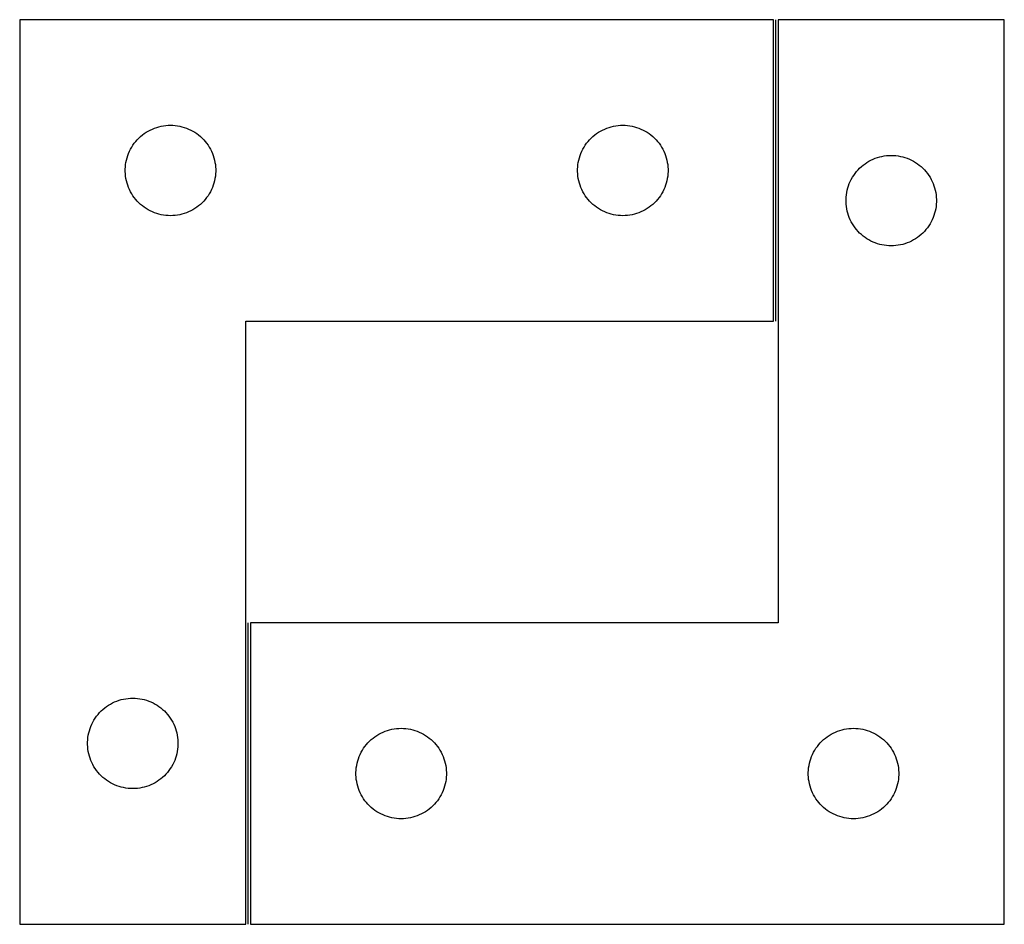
# Model space of a CAD drawing. Header units: millimetres. Extents: x 7 to 1493, y 7 to 2993.
# Tile 7 of 14: x 335 to 661, y 2417 to 2717. Entities that reach past the tile are written whole.
import ezdxf

# ---------------------------------------------------------------- set-up
doc = ezdxf.new("R2010")
doc.units = ezdxf.units.MM
doc.layers.add('COMMON', color=5, linetype='CONTINUOUS', true_color=0x0000ff)
doc.layers.add('CUT', color=7, linetype='CONTINUOUS', true_color=0x000000)

msp = doc.modelspace()

# ---------------------------------------------------------------- linework, layer by layer
at = {"layer": 'COMMON'}
for p, q in [((585.299545, 2617.198273), (585.299545, 2717.198273)), ((410.299545, 2417.198273), (410.299545, 2517.198273))]:
    msp.add_line(p, q, dxfattribs=at)
at = {"layer": 'CUT'}
for p, q in [((334.549543, 2717.198273), (334.549543, 2417.198273)), ((584.549543, 2717.198273), (334.549543, 2717.198273)), ((584.549543, 2617.198273), (584.549543, 2717.198273)), ((661.049545, 2717.198273), (586.049545, 2717.198273)), ((586.049545, 2717.198273), (586.049545, 2517.198273)), ((661.049545, 2417.198273), (661.049545, 2717.198273)), ((377.161322, 2680.252552), (377.843136, 2680.615579)), ((377.843136, 2680.615579), (378.542734, 2680.943027)), ((378.542734, 2680.943027), (379.258262, 2681.234025)), ((379.258262, 2681.234025), (379.98782, 2681.487804)), ((379.98782, 2681.487804), (380.729476, 2681.703689)), ((380.729476, 2681.703689), (381.481262, 2681.881108)), ((381.481262, 2681.881108), (382.241184, 2682.019592)), ((382.241184, 2682.019592), (383.007228, 2682.118771)), ((383.007228, 2682.118771), (383.777362, 2682.178384)), ((383.777362, 2682.178384), (384.549543, 2682.198273)), ((384.549543, 2682.198273), (385.321724, 2682.178384)), ((385.321724, 2682.178384), (386.091858, 2682.118771)), ((386.091858, 2682.118771), (386.857902, 2682.019592)), ((386.857902, 2682.019592), (387.617824, 2681.881108)), ((387.617824, 2681.881108), (388.36961, 2681.703689)), ((388.36961, 2681.703689), (389.111265, 2681.487804)), ((389.111265, 2681.487804), (389.840824, 2681.234025)), ((389.840824, 2681.234025), (390.556351, 2680.943027)), ((390.556351, 2680.943027), (391.25595, 2680.615579)), ((391.25595, 2680.615579), (391.937764, 2680.252552)), ((527.161322, 2680.252552), (527.843136, 2680.615579)), ((527.843136, 2680.615579), (528.542734, 2680.943027)), ((528.542734, 2680.943027), (529.258262, 2681.234025)), ((529.258262, 2681.234025), (529.98782, 2681.487804)), ((529.98782, 2681.487804), (530.729476, 2681.703689)), ((530.729476, 2681.703689), (531.481262, 2681.881108)), ((531.481262, 2681.881108), (532.241184, 2682.019592)), ((532.241184, 2682.019592), (533.007228, 2682.118771)), ((533.007228, 2682.118771), (533.777362, 2682.178384)), ((533.777362, 2682.178384), (534.549543, 2682.198273)), ((534.549543, 2682.198273), (535.321724, 2682.178384)), ((535.321724, 2682.178384), (536.091858, 2682.118771)), ((536.091858, 2682.118771), (536.857902, 2682.019592)), ((536.857902, 2682.019592), (537.617824, 2681.881108)), ((537.617824, 2681.881108), (538.36961, 2681.703689)), ((538.36961, 2681.703689), (539.111265, 2681.487804)), ((539.111265, 2681.487804), (539.840824, 2681.234025)), ((539.840824, 2681.234025), (540.556351, 2680.943027)), ((540.556351, 2680.943027), (541.25595, 2680.615579)), ((541.25595, 2680.615579), (541.937764, 2680.252552)), ((373.031336, 2676.807171), (373.541262, 2677.387373)), ((373.541262, 2677.387373), (374.080381, 2677.940556)), ((374.080381, 2677.940556), (374.647261, 2678.465252)), ((374.647261, 2678.465252), (375.240401, 2678.96007)), ((375.240401, 2678.96007), (375.858226, 2679.423698)), ((375.858226, 2679.423698), (376.4991, 2679.854907)), ((376.4991, 2679.854907), (377.161322, 2680.252552)), ((391.937764, 2680.252552), (392.599986, 2679.854907)), ((392.599986, 2679.854907), (393.240859, 2679.423698)), ((393.240859, 2679.423698), (393.858685, 2678.96007)), ((393.858685, 2678.96007), (394.451825, 2678.465252)), ((394.451825, 2678.465252), (395.018705, 2677.940556)), ((395.018705, 2677.940556), (395.557823, 2677.387373)), ((395.557823, 2677.387373), (396.06775, 2676.807171)), ((523.031336, 2676.807171), (523.541262, 2677.387373)), ((523.541262, 2677.387373), (524.080381, 2677.940556)), ((524.080381, 2677.940556), (524.647261, 2678.465252)), ((524.647261, 2678.465252), (525.240401, 2678.96007)), ((525.240401, 2678.96007), (525.858226, 2679.423698)), ((525.858226, 2679.423698), (526.4991, 2679.854907)), ((526.4991, 2679.854907), (527.161322, 2680.252552)), ((541.937764, 2680.252552), (542.599986, 2679.854907)), ((542.599986, 2679.854907), (543.240859, 2679.423698)), ((543.240859, 2679.423698), (543.858685, 2678.96007)), ((543.858685, 2678.96007), (544.451825, 2678.465252)), ((544.451825, 2678.465252), (545.018705, 2677.940556)), ((545.018705, 2677.940556), (545.557823, 2677.387373)), ((545.557823, 2677.387373), (546.06775, 2676.807171)), ((370.964009, 2673.556989), (371.309361, 2674.247924)), ((371.309361, 2674.247924), (371.689823, 2674.920165)), ((371.689823, 2674.920165), (372.104388, 2675.571929)), ((372.104388, 2675.571929), (372.551954, 2676.201487)), ((372.551954, 2676.201487), (373.031336, 2676.807171)), ((396.06775, 2676.807171), (396.547132, 2676.201487)), ((396.547132, 2676.201487), (396.994698, 2675.571929)), ((396.994698, 2675.571929), (397.409262, 2674.920165)), ((397.409262, 2674.920165), (397.789725, 2674.247924)), ((397.789725, 2674.247924), (398.135077, 2673.556989)), ((520.964009, 2673.556989), (521.309361, 2674.247924)), ((521.309361, 2674.247924), (521.689823, 2674.920165)), ((521.689823, 2674.920165), (522.104388, 2675.571929)), ((522.104388, 2675.571929), (522.551954, 2676.201487)), ((522.551954, 2676.201487), (523.031336, 2676.807171)), ((546.06775, 2676.807171), (546.547132, 2676.201487)), ((546.547132, 2676.201487), (546.994698, 2675.571929)), ((546.994698, 2675.571929), (547.409262, 2674.920165)), ((547.409262, 2674.920165), (547.789725, 2674.247924)), ((547.789725, 2674.247924), (548.135077, 2673.556989)), ((369.950577, 2670.643589), (370.147295, 2671.390558)), ((370.147295, 2671.390558), (370.382204, 2672.126409)), ((370.382204, 2672.126409), (370.654683, 2672.849192)), ((370.654683, 2672.849192), (370.964009, 2673.556989)), ((398.135077, 2673.556989), (398.444402, 2672.849192)), ((398.444402, 2672.849192), (398.716881, 2672.126409)), ((398.716881, 2672.126409), (398.951791, 2671.390558)), ((398.951791, 2671.390558), (399.148508, 2670.643589)), ((519.950577, 2670.643589), (520.147295, 2671.390558)), ((520.147295, 2671.390558), (520.382204, 2672.126409)), ((520.382204, 2672.126409), (520.654683, 2672.849192)), ((520.654683, 2672.849192), (520.964009, 2673.556989)), ((548.135077, 2673.556989), (548.444402, 2672.849192)), ((548.444402, 2672.849192), (548.716881, 2672.126409)), ((548.716881, 2672.126409), (548.951791, 2671.390558)), ((548.951791, 2671.390558), (549.148508, 2670.643589)), ((616.843138, 2670.615579), (617.542736, 2670.943027)), ((617.542736, 2670.943027), (618.258264, 2671.234025)), ((618.258264, 2671.234025), (618.987822, 2671.487804)), ((618.987822, 2671.487804), (619.729478, 2671.703689)), ((619.729478, 2671.703689), (620.481264, 2671.881108)), ((620.481264, 2671.881108), (621.241186, 2672.019592)), ((621.241186, 2672.019592), (622.00723, 2672.118771)), ((622.00723, 2672.118771), (622.777364, 2672.178384)), ((622.777364, 2672.178384), (623.549545, 2672.198273)), ((623.549545, 2672.198273), (624.321726, 2672.178384)), ((624.321726, 2672.178384), (625.09186, 2672.118771)), ((625.09186, 2672.118771), (625.857904, 2672.019592)), ((625.857904, 2672.019592), (626.617826, 2671.881108)), ((626.617826, 2671.881108), (627.369612, 2671.703689)), ((627.369612, 2671.703689), (628.111267, 2671.487804)), ((628.111267, 2671.487804), (628.840826, 2671.234025)), ((628.840826, 2671.234025), (629.556353, 2670.943027)), ((629.556353, 2670.943027), (630.255952, 2670.615579)), ((369.554516, 2667.584492), (369.59428, 2668.355905)), ((369.554516, 2666.812054), (369.554516, 2667.584492)), ((369.59428, 2668.355905), (369.673703, 2669.124248)), ((369.673703, 2669.124248), (369.792574, 2669.887484)), ((369.792574, 2669.887484), (369.950577, 2670.643589)), ((399.148508, 2670.643589), (399.306512, 2669.887484)), ((399.306512, 2669.887484), (399.425383, 2669.124248)), ((399.425383, 2669.124248), (399.504806, 2668.355905)), ((399.504806, 2668.355905), (399.54457, 2667.584492)), ((399.54457, 2667.584492), (399.54457, 2666.812054)), ((519.554516, 2667.584492), (519.59428, 2668.355905)), ((519.554516, 2666.812054), (519.554516, 2667.584492)), ((519.59428, 2668.355905), (519.673703, 2669.124248)), ((519.673703, 2669.124248), (519.792574, 2669.887484)), ((519.792574, 2669.887484), (519.950577, 2670.643589)), ((549.148508, 2670.643589), (549.306512, 2669.887484)), ((549.306512, 2669.887484), (549.425383, 2669.124248)), ((549.425383, 2669.124248), (549.504806, 2668.355905)), ((549.504806, 2668.355905), (549.54457, 2667.584492)), ((549.54457, 2667.584492), (549.54457, 2666.812054)), ((612.541264, 2667.387373), (613.080383, 2667.940556)), ((613.080383, 2667.940556), (613.647263, 2668.465252)), ((613.647263, 2668.465252), (614.240403, 2668.96007)), ((614.240403, 2668.96007), (614.858228, 2669.423698)), ((614.858228, 2669.423698), (615.499102, 2669.854907)), ((615.499102, 2669.854907), (616.161324, 2670.252552)), ((616.161324, 2670.252552), (616.843138, 2670.615579)), ((630.255952, 2670.615579), (630.937766, 2670.252552)), ((630.937766, 2670.252552), (631.599988, 2669.854907)), ((631.599988, 2669.854907), (632.240861, 2669.423698)), ((632.240861, 2669.423698), (632.858687, 2668.96007)), ((632.858687, 2668.96007), (633.451827, 2668.465252)), ((633.451827, 2668.465252), (634.018707, 2667.940556)), ((634.018707, 2667.940556), (634.557825, 2667.387373)), ((369.59428, 2666.040641), (369.554516, 2666.812054)), ((369.673703, 2665.272298), (369.59428, 2666.040641)), ((369.792574, 2664.509062), (369.673703, 2665.272298)), ((369.950577, 2663.752957), (369.792574, 2664.509062)), ((399.306512, 2664.509062), (399.148508, 2663.752957)), ((399.425383, 2665.272298), (399.306512, 2664.509062)), ((399.504806, 2666.040641), (399.425383, 2665.272298)), ((399.54457, 2666.812054), (399.504806, 2666.040641)), ((519.59428, 2666.040641), (519.554516, 2666.812054)), ((519.673703, 2665.272298), (519.59428, 2666.040641)), ((519.792574, 2664.509062), (519.673703, 2665.272298)), ((519.950577, 2663.752957), (519.792574, 2664.509062)), ((549.306512, 2664.509062), (549.148508, 2663.752957)), ((549.425383, 2665.272298), (549.306512, 2664.509062)), ((549.504806, 2666.040641), (549.425383, 2665.272298)), ((549.54457, 2666.812054), (549.504806, 2666.040641)), ((609.964011, 2663.556989), (610.309363, 2664.247924)), ((610.309363, 2664.247924), (610.689825, 2664.920165)), ((610.689825, 2664.920165), (611.10439, 2665.571929)), ((611.10439, 2665.571929), (611.551956, 2666.201487)), ((611.551956, 2666.201487), (612.031338, 2666.807171)), ((612.031338, 2666.807171), (612.541264, 2667.387373)), ((634.557825, 2667.387373), (635.067752, 2666.807171)), ((635.067752, 2666.807171), (635.547134, 2666.201487)), ((635.547134, 2666.201487), (635.9947, 2665.571929)), ((635.9947, 2665.571929), (636.409264, 2664.920165)), ((636.409264, 2664.920165), (636.789727, 2664.247924)), ((636.789727, 2664.247924), (637.135079, 2663.556989)), ((370.147295, 2663.005989), (369.950577, 2663.752957)), ((370.382204, 2662.270137), (370.147295, 2663.005989)), ((370.654683, 2661.547355), (370.382204, 2662.270137)), ((370.964009, 2660.839557), (370.654683, 2661.547355)), ((398.444402, 2661.547355), (398.135077, 2660.839557)), ((398.716881, 2662.270137), (398.444402, 2661.547355)), ((398.951791, 2663.005989), (398.716881, 2662.270137)), ((399.148508, 2663.752957), (398.951791, 2663.005989)), ((520.147295, 2663.005989), (519.950577, 2663.752957)), ((520.382204, 2662.270137), (520.147295, 2663.005989)), ((520.654683, 2661.547355), (520.382204, 2662.270137)), ((520.964009, 2660.839557), (520.654683, 2661.547355)), ((548.444402, 2661.547355), (548.135077, 2660.839557)), ((548.716881, 2662.270137), (548.444402, 2661.547355)), ((548.951791, 2663.005989), (548.716881, 2662.270137)), ((549.148508, 2663.752957), (548.951791, 2663.005989)), ((608.950579, 2660.643589), (609.147297, 2661.390558)), ((609.147297, 2661.390558), (609.382206, 2662.126409)), ((609.382206, 2662.126409), (609.654685, 2662.849192)), ((609.654685, 2662.849192), (609.964011, 2663.556989)), ((637.135079, 2663.556989), (637.444404, 2662.849192)), ((637.444404, 2662.849192), (637.716883, 2662.126409)), ((637.716883, 2662.126409), (637.951793, 2661.390558)), ((637.951793, 2661.390558), (638.14851, 2660.643589)), ((371.309361, 2660.148622), (370.964009, 2660.839557)), ((371.689823, 2659.476381), (371.309361, 2660.148622)), ((372.104388, 2658.824617), (371.689823, 2659.476381)), ((372.551954, 2658.195059), (372.104388, 2658.824617)), ((373.031336, 2657.589375), (372.551954, 2658.195059)), ((396.547132, 2658.195059), (396.06775, 2657.589375)), ((396.994698, 2658.824617), (396.547132, 2658.195059)), ((397.409262, 2659.476381), (396.994698, 2658.824617)), ((397.789725, 2660.148622), (397.409262, 2659.476381)), ((398.135077, 2660.839557), (397.789725, 2660.148622)), ((521.309361, 2660.148622), (520.964009, 2660.839557)), ((521.689823, 2659.476381), (521.309361, 2660.148622)), ((522.104388, 2658.824617), (521.689823, 2659.476381)), ((522.551954, 2658.195059), (522.104388, 2658.824617)), ((523.031336, 2657.589375), (522.551954, 2658.195059)), ((546.547132, 2658.195059), (546.06775, 2657.589375)), ((546.994698, 2658.824617), (546.547132, 2658.195059)), ((547.409262, 2659.476381), (546.994698, 2658.824617)), ((547.789725, 2660.148622), (547.409262, 2659.476381)), ((548.135077, 2660.839557), (547.789725, 2660.148622)), ((608.554518, 2657.584492), (608.594282, 2658.355905)), ((608.594282, 2658.355905), (608.673705, 2659.124248)), ((608.673705, 2659.124248), (608.792576, 2659.887484)), ((608.792576, 2659.887484), (608.950579, 2660.643589)), ((638.14851, 2660.643589), (638.306514, 2659.887484)), ((638.306514, 2659.887484), (638.425385, 2659.124248)), ((638.425385, 2659.124248), (638.504808, 2658.355905)), ((638.504808, 2658.355905), (638.544572, 2657.584492)), ((373.541262, 2657.009173), (373.031336, 2657.589375)), ((374.080381, 2656.45599), (373.541262, 2657.009173)), ((374.647261, 2655.931294), (374.080381, 2656.45599)), ((375.240401, 2655.436476), (374.647261, 2655.931294)), ((375.858226, 2654.972848), (375.240401, 2655.436476)), ((376.4991, 2654.54164), (375.858226, 2654.972848)), ((377.161322, 2654.143994), (376.4991, 2654.54164)), ((392.599986, 2654.54164), (391.937764, 2654.143994)), ((393.240859, 2654.972848), (392.599986, 2654.54164)), ((393.858685, 2655.436476), (393.240859, 2654.972848)), ((394.451825, 2655.931294), (393.858685, 2655.436476)), ((395.018705, 2656.45599), (394.451825, 2655.931294)), ((395.557823, 2657.009173), (395.018705, 2656.45599)), ((396.06775, 2657.589375), (395.557823, 2657.009173)), ((523.541262, 2657.009173), (523.031336, 2657.589375)), ((524.080381, 2656.45599), (523.541262, 2657.009173)), ((524.647261, 2655.931294), (524.080381, 2656.45599)), ((525.240401, 2655.436476), (524.647261, 2655.931294)), ((525.858226, 2654.972848), (525.240401, 2655.436476)), ((526.4991, 2654.54164), (525.858226, 2654.972848)), ((527.161322, 2654.143994), (526.4991, 2654.54164)), ((542.599986, 2654.54164), (541.937764, 2654.143994)), ((543.240859, 2654.972848), (542.599986, 2654.54164)), ((543.858685, 2655.436476), (543.240859, 2654.972848)), ((544.451825, 2655.931294), (543.858685, 2655.436476)), ((545.018705, 2656.45599), (544.451825, 2655.931294)), ((545.557823, 2657.009173), (545.018705, 2656.45599)), ((546.06775, 2657.589375), (545.557823, 2657.009173)), ((608.554518, 2656.812054), (608.554518, 2657.584492)), ((608.594282, 2656.040641), (608.554518, 2656.812054)), ((608.673705, 2655.272298), (608.594282, 2656.040641)), ((608.792576, 2654.509062), (608.673705, 2655.272298)), ((608.950579, 2653.752957), (608.792576, 2654.509062)), ((638.306514, 2654.509062), (638.14851, 2653.752957)), ((638.425385, 2655.272298), (638.306514, 2654.509062)), ((638.504808, 2656.040641), (638.425385, 2655.272298)), ((638.544572, 2656.812054), (638.504808, 2656.040641)), ((638.544572, 2657.584492), (638.544572, 2656.812054)), ((377.843136, 2653.780967), (377.161322, 2654.143994)), ((378.542734, 2653.45352), (377.843136, 2653.780967)), ((379.258262, 2653.162521), (378.542734, 2653.45352)), ((379.98782, 2652.908742), (379.258262, 2653.162521)), ((380.729476, 2652.692857), (379.98782, 2652.908742)), ((381.481262, 2652.515438), (380.729476, 2652.692857)), ((382.241184, 2652.376955), (381.481262, 2652.515438)), ((383.007228, 2652.277775), (382.241184, 2652.376955)), ((383.777362, 2652.218162), (383.007228, 2652.277775)), ((384.549543, 2652.198273), (383.777362, 2652.218162)), ((385.321724, 2652.218162), (384.549543, 2652.198273)), ((386.091858, 2652.277775), (385.321724, 2652.218162)), ((386.857902, 2652.376955), (386.091858, 2652.277775)), ((387.617824, 2652.515438), (386.857902, 2652.376955)), ((388.36961, 2652.692857), (387.617824, 2652.515438)), ((389.111265, 2652.908742), (388.36961, 2652.692857)), ((389.840824, 2653.162521), (389.111265, 2652.908742)), ((390.556351, 2653.45352), (389.840824, 2653.162521)), ((391.25595, 2653.780967), (390.556351, 2653.45352)), ((391.937764, 2654.143994), (391.25595, 2653.780967)), ((527.843136, 2653.780967), (527.161322, 2654.143994)), ((528.542734, 2653.45352), (527.843136, 2653.780967)), ((529.258262, 2653.162521), (528.542734, 2653.45352)), ((529.98782, 2652.908742), (529.258262, 2653.162521)), ((530.729476, 2652.692857), (529.98782, 2652.908742)), ((531.481262, 2652.515438), (530.729476, 2652.692857)), ((532.241184, 2652.376955), (531.481262, 2652.515438)), ((533.007228, 2652.277775), (532.241184, 2652.376955)), ((533.777362, 2652.218162), (533.007228, 2652.277775)), ((534.549543, 2652.198273), (533.777362, 2652.218162)), ((535.321724, 2652.218162), (534.549543, 2652.198273)), ((536.091858, 2652.277775), (535.321724, 2652.218162)), ((536.857902, 2652.376955), (536.091858, 2652.277775)), ((537.617824, 2652.515438), (536.857902, 2652.376955)), ((538.36961, 2652.692857), (537.617824, 2652.515438)), ((539.111265, 2652.908742), (538.36961, 2652.692857)), ((539.840824, 2653.162521), (539.111265, 2652.908742)), ((540.556351, 2653.45352), (539.840824, 2653.162521)), ((541.25595, 2653.780967), (540.556351, 2653.45352)), ((541.937764, 2654.143994), (541.25595, 2653.780967)), ((609.147297, 2653.005989), (608.950579, 2653.752957)), ((609.382206, 2652.270137), (609.147297, 2653.005989)), ((609.654685, 2651.547355), (609.382206, 2652.270137)), ((609.964011, 2650.839557), (609.654685, 2651.547355)), ((637.444404, 2651.547355), (637.135079, 2650.839557)), ((637.716883, 2652.270137), (637.444404, 2651.547355)), ((637.951793, 2653.005989), (637.716883, 2652.270137)), ((638.14851, 2653.752957), (637.951793, 2653.005989)), ((610.309363, 2650.148622), (609.964011, 2650.839557)), ((610.689825, 2649.476381), (610.309363, 2650.148622)), ((611.10439, 2648.824617), (610.689825, 2649.476381)), ((611.551956, 2648.195059), (611.10439, 2648.824617)), ((612.031338, 2647.589375), (611.551956, 2648.195059)), ((635.547134, 2648.195059), (635.067752, 2647.589375)), ((635.9947, 2648.824617), (635.547134, 2648.195059)), ((636.409264, 2649.476381), (635.9947, 2648.824617)), ((636.789727, 2650.148622), (636.409264, 2649.476381)), ((637.135079, 2650.839557), (636.789727, 2650.148622)), ((612.541264, 2647.009173), (612.031338, 2647.589375)), ((613.080383, 2646.45599), (612.541264, 2647.009173)), ((613.647263, 2645.931294), (613.080383, 2646.45599)), ((614.240403, 2645.436476), (613.647263, 2645.931294)), ((614.858228, 2644.972848), (614.240403, 2645.436476)), ((615.499102, 2644.54164), (614.858228, 2644.972848)), ((632.240861, 2644.972848), (631.599988, 2644.54164)), ((632.858687, 2645.436476), (632.240861, 2644.972848)), ((633.451827, 2645.931294), (632.858687, 2645.436476)), ((634.018707, 2646.45599), (633.451827, 2645.931294)), ((634.557825, 2647.009173), (634.018707, 2646.45599)), ((635.067752, 2647.589375), (634.557825, 2647.009173)), ((616.161324, 2644.143994), (615.499102, 2644.54164)), ((616.843138, 2643.780967), (616.161324, 2644.143994)), ((617.542736, 2643.45352), (616.843138, 2643.780967)), ((618.258264, 2643.162521), (617.542736, 2643.45352)), ((618.987822, 2642.908742), (618.258264, 2643.162521)), ((619.729478, 2642.692857), (618.987822, 2642.908742)), ((620.481264, 2642.515438), (619.729478, 2642.692857)), ((621.241186, 2642.376955), (620.481264, 2642.515438)), ((622.00723, 2642.277775), (621.241186, 2642.376955)), ((622.777364, 2642.218162), (622.00723, 2642.277775)), ((623.549545, 2642.198273), (622.777364, 2642.218162)), ((624.321726, 2642.218162), (623.549545, 2642.198273)), ((625.09186, 2642.277775), (624.321726, 2642.218162)), ((625.857904, 2642.376955), (625.09186, 2642.277775)), ((626.617826, 2642.515438), (625.857904, 2642.376955)), ((627.369612, 2642.692857), (626.617826, 2642.515438)), ((628.111267, 2642.908742), (627.369612, 2642.692857)), ((628.840826, 2643.162521), (628.111267, 2642.908742)), ((629.556353, 2643.45352), (628.840826, 2643.162521)), ((630.255952, 2643.780967), (629.556353, 2643.45352)), ((630.937766, 2644.143994), (630.255952, 2643.780967)), ((631.599988, 2644.54164), (630.937766, 2644.143994)), ((409.549543, 2417.198273), (409.549543, 2617.198273)), ((409.549543, 2617.198273), (584.549543, 2617.198273)), ((586.049545, 2517.198273), (411.049545, 2517.198273)), ((411.049545, 2517.198273), (411.049545, 2417.198273)), ((366.042734, 2490.943027), (366.758262, 2491.234025)), ((366.758262, 2491.234025), (367.48782, 2491.487804)), ((367.48782, 2491.487804), (368.229476, 2491.703689)), ((368.229476, 2491.703689), (368.981262, 2491.881108)), ((368.981262, 2491.881108), (369.741184, 2492.019592)), ((369.741184, 2492.019592), (370.507228, 2492.118771)), ((370.507228, 2492.118771), (371.277362, 2492.178384)), ((371.277362, 2492.178384), (372.049543, 2492.198273)), ((372.049543, 2492.198273), (372.821724, 2492.178384)), ((372.821724, 2492.178384), (373.591858, 2492.118771)), ((373.591858, 2492.118771), (374.357902, 2492.019592)), ((374.357902, 2492.019592), (375.117824, 2491.881108)), ((375.117824, 2491.881108), (375.86961, 2491.703689)), ((375.86961, 2491.703689), (376.611265, 2491.487804)), ((376.611265, 2491.487804), (377.340824, 2491.234025)), ((377.340824, 2491.234025), (378.056351, 2490.943027)), ((361.041262, 2487.387373), (361.580381, 2487.940556)), ((361.580381, 2487.940556), (362.147261, 2488.465252)), ((362.147261, 2488.465252), (362.740401, 2488.96007)), ((362.740401, 2488.96007), (363.358226, 2489.423698)), ((363.358226, 2489.423698), (363.9991, 2489.854907)), ((363.9991, 2489.854907), (364.661322, 2490.252552)), ((364.661322, 2490.252552), (365.343136, 2490.615579)), ((365.343136, 2490.615579), (366.042734, 2490.943027)), ((378.056351, 2490.943027), (378.75595, 2490.615579)), ((378.75595, 2490.615579), (379.437764, 2490.252552)), ((379.437764, 2490.252552), (380.099986, 2489.854907)), ((380.099986, 2489.854907), (380.740859, 2489.423698)), ((380.740859, 2489.423698), (381.358685, 2488.96007)), ((381.358685, 2488.96007), (381.951825, 2488.465252)), ((381.951825, 2488.465252), (382.518705, 2487.940556)), ((382.518705, 2487.940556), (383.057823, 2487.387373)), ((358.809361, 2484.247924), (359.189823, 2484.920165)), ((359.189823, 2484.920165), (359.604388, 2485.571929)), ((359.604388, 2485.571929), (360.051954, 2486.201487)), ((360.051954, 2486.201487), (360.531336, 2486.807171)), ((360.531336, 2486.807171), (361.041262, 2487.387373)), ((383.057823, 2487.387373), (383.56775, 2486.807171)), ((383.56775, 2486.807171), (384.047132, 2486.201487)), ((384.047132, 2486.201487), (384.494698, 2485.571929)), ((384.494698, 2485.571929), (384.909262, 2484.920165)), ((384.909262, 2484.920165), (385.289725, 2484.247924)), ((357.647295, 2481.390558), (357.882204, 2482.126409)), ((357.882204, 2482.126409), (358.154683, 2482.849192)), ((358.154683, 2482.849192), (358.464009, 2483.556989)), ((358.464009, 2483.556989), (358.809361, 2484.247924)), ((385.289725, 2484.247924), (385.635077, 2483.556989)), ((385.635077, 2483.556989), (385.944402, 2482.849192)), ((385.944402, 2482.849192), (386.216881, 2482.126409)), ((386.216881, 2482.126409), (386.451791, 2481.390558)), ((455.758264, 2481.234025), (456.487822, 2481.487804)), ((456.487822, 2481.487804), (457.229478, 2481.703689)), ((457.229478, 2481.703689), (457.981264, 2481.881108)), ((457.981264, 2481.881108), (458.741186, 2482.019592)), ((458.741186, 2482.019592), (459.50723, 2482.118771)), ((459.50723, 2482.118771), (460.277364, 2482.178384)), ((460.277364, 2482.178384), (461.049545, 2482.198273)), ((461.049545, 2482.198273), (461.821726, 2482.178384)), ((461.821726, 2482.178384), (462.59186, 2482.118771)), ((462.59186, 2482.118771), (463.357904, 2482.019592)), ((463.357904, 2482.019592), (464.117826, 2481.881108)), ((464.117826, 2481.881108), (464.869612, 2481.703689)), ((464.869612, 2481.703689), (465.611267, 2481.487804)), ((465.611267, 2481.487804), (466.340826, 2481.234025)), ((605.758264, 2481.234025), (606.487822, 2481.487804)), ((606.487822, 2481.487804), (607.229478, 2481.703689)), ((607.229478, 2481.703689), (607.981264, 2481.881108)), ((607.981264, 2481.881108), (608.741186, 2482.019592)), ((608.741186, 2482.019592), (609.50723, 2482.118771)), ((609.50723, 2482.118771), (610.277364, 2482.178384)), ((610.277364, 2482.178384), (611.049545, 2482.198273)), ((611.049545, 2482.198273), (611.821726, 2482.178384)), ((611.821726, 2482.178384), (612.59186, 2482.118771)), ((612.59186, 2482.118771), (613.357904, 2482.019592)), ((613.357904, 2482.019592), (614.117826, 2481.881108)), ((614.117826, 2481.881108), (614.869612, 2481.703689)), ((614.869612, 2481.703689), (615.611267, 2481.487804)), ((615.611267, 2481.487804), (616.340826, 2481.234025)), ((357.054516, 2477.584492), (357.09428, 2478.355905)), ((357.09428, 2478.355905), (357.173703, 2479.124248)), ((357.173703, 2479.124248), (357.292574, 2479.887484)), ((357.292574, 2479.887484), (357.450577, 2480.643589)), ((357.450577, 2480.643589), (357.647295, 2481.390558)), ((386.451791, 2481.390558), (386.648508, 2480.643589)), ((386.648508, 2480.643589), (386.806512, 2479.887484)), ((386.806512, 2479.887484), (386.925383, 2479.124248)), ((386.925383, 2479.124248), (387.004806, 2478.355905)), ((387.004806, 2478.355905), (387.04457, 2477.584492)), ((450.580383, 2477.940556), (451.147263, 2478.465252)), ((451.147263, 2478.465252), (451.740403, 2478.96007)), ((451.740403, 2478.96007), (452.358228, 2479.423698)), ((452.358228, 2479.423698), (452.999102, 2479.854907)), ((452.999102, 2479.854907), (453.661324, 2480.252552)), ((453.661324, 2480.252552), (454.343138, 2480.615579)), ((454.343138, 2480.615579), (455.042736, 2480.943027)), ((455.042736, 2480.943027), (455.758264, 2481.234025)), ((466.340826, 2481.234025), (467.056353, 2480.943027)), ((467.056353, 2480.943027), (467.755952, 2480.615579)), ((467.755952, 2480.615579), (468.437766, 2480.252552)), ((468.437766, 2480.252552), (469.099988, 2479.854907)), ((469.099988, 2479.854907), (469.740861, 2479.423698)), ((469.740861, 2479.423698), (470.358687, 2478.96007)), ((470.358687, 2478.96007), (470.951827, 2478.465252)), ((470.951827, 2478.465252), (471.518707, 2477.940556)), ((600.580383, 2477.940556), (601.147263, 2478.465252)), ((601.147263, 2478.465252), (601.740403, 2478.96007)), ((601.740403, 2478.96007), (602.358228, 2479.423698)), ((602.358228, 2479.423698), (602.999102, 2479.854907)), ((602.999102, 2479.854907), (603.661324, 2480.252552)), ((603.661324, 2480.252552), (604.343138, 2480.615579)), ((604.343138, 2480.615579), (605.042736, 2480.943027)), ((605.042736, 2480.943027), (605.758264, 2481.234025)), ((616.340826, 2481.234025), (617.056353, 2480.943027)), ((617.056353, 2480.943027), (617.755952, 2480.615579)), ((617.755952, 2480.615579), (618.437766, 2480.252552)), ((618.437766, 2480.252552), (619.099988, 2479.854907)), ((619.099988, 2479.854907), (619.740861, 2479.423698)), ((619.740861, 2479.423698), (620.358687, 2478.96007)), ((620.358687, 2478.96007), (620.951827, 2478.465252)), ((620.951827, 2478.465252), (621.518707, 2477.940556)), ((357.054516, 2476.812054), (357.054516, 2477.584492)), ((357.09428, 2476.040641), (357.054516, 2476.812054)), ((357.173703, 2475.272298), (357.09428, 2476.040641)), ((357.292574, 2474.509062), (357.173703, 2475.272298)), ((386.925383, 2475.272298), (386.806512, 2474.509062)), ((387.004806, 2476.040641), (386.925383, 2475.272298)), ((387.04457, 2476.812054), (387.004806, 2476.040641)), ((387.04457, 2477.584492), (387.04457, 2476.812054)), ((447.809363, 2474.247924), (448.189825, 2474.920165)), ((448.189825, 2474.920165), (448.60439, 2475.571929)), ((448.60439, 2475.571929), (449.051956, 2476.201487)), ((449.051956, 2476.201487), (449.531338, 2476.807171)), ((449.531338, 2476.807171), (450.041264, 2477.387373)), ((450.041264, 2477.387373), (450.580383, 2477.940556)), ((471.518707, 2477.940556), (472.057825, 2477.387373)), ((472.057825, 2477.387373), (472.567752, 2476.807171)), ((472.567752, 2476.807171), (473.047134, 2476.201487)), ((473.047134, 2476.201487), (473.4947, 2475.571929)), ((473.4947, 2475.571929), (473.909264, 2474.920165)), ((473.909264, 2474.920165), (474.289727, 2474.247924)), ((597.809363, 2474.247924), (598.189825, 2474.920165)), ((598.189825, 2474.920165), (598.60439, 2475.571929)), ((598.60439, 2475.571929), (599.051956, 2476.201487)), ((599.051956, 2476.201487), (599.531338, 2476.807171)), ((599.531338, 2476.807171), (600.041264, 2477.387373)), ((600.041264, 2477.387373), (600.580383, 2477.940556)), ((621.518707, 2477.940556), (622.057825, 2477.387373)), ((622.057825, 2477.387373), (622.567752, 2476.807171)), ((622.567752, 2476.807171), (623.047134, 2476.201487)), ((623.047134, 2476.201487), (623.4947, 2475.571929)), ((623.4947, 2475.571929), (623.909264, 2474.920165)), ((623.909264, 2474.920165), (624.289727, 2474.247924)), ((357.450577, 2473.752957), (357.292574, 2474.509062)), ((357.647295, 2473.005989), (357.450577, 2473.752957)), ((357.882204, 2472.270137), (357.647295, 2473.005989)), ((358.154683, 2471.547355), (357.882204, 2472.270137)), ((386.216881, 2472.270137), (385.944402, 2471.547355)), ((386.451791, 2473.005989), (386.216881, 2472.270137)), ((386.648508, 2473.752957), (386.451791, 2473.005989)), ((386.806512, 2474.509062), (386.648508, 2473.752957)), ((446.647297, 2471.390558), (446.882206, 2472.126409)), ((446.882206, 2472.126409), (447.154685, 2472.849192)), ((447.154685, 2472.849192), (447.464011, 2473.556989)), ((447.464011, 2473.556989), (447.809363, 2474.247924)), ((474.289727, 2474.247924), (474.635079, 2473.556989)), ((474.635079, 2473.556989), (474.944404, 2472.849192)), ((474.944404, 2472.849192), (475.216883, 2472.126409)), ((475.216883, 2472.126409), (475.451793, 2471.390558)), ((596.647297, 2471.390558), (596.882206, 2472.126409)), ((596.882206, 2472.126409), (597.154685, 2472.849192)), ((597.154685, 2472.849192), (597.464011, 2473.556989)), ((597.464011, 2473.556989), (597.809363, 2474.247924)), ((624.289727, 2474.247924), (624.635079, 2473.556989)), ((624.635079, 2473.556989), (624.944404, 2472.849192)), ((624.944404, 2472.849192), (625.216883, 2472.126409)), ((625.216883, 2472.126409), (625.451793, 2471.390558)), ((358.464009, 2470.839557), (358.154683, 2471.547355)), ((358.809361, 2470.148622), (358.464009, 2470.839557)), ((359.189823, 2469.476381), (358.809361, 2470.148622)), ((359.604388, 2468.824617), (359.189823, 2469.476381)), ((360.051954, 2468.195059), (359.604388, 2468.824617)), ((384.494698, 2468.824617), (384.047132, 2468.195059)), ((384.909262, 2469.476381), (384.494698, 2468.824617)), ((385.289725, 2470.148622), (384.909262, 2469.476381)), ((385.635077, 2470.839557), (385.289725, 2470.148622)), ((385.944402, 2471.547355), (385.635077, 2470.839557)), ((446.054518, 2467.584492), (446.094282, 2468.355905)), ((446.094282, 2468.355905), (446.173705, 2469.124248)), ((446.173705, 2469.124248), (446.292576, 2469.887484)), ((446.292576, 2469.887484), (446.450579, 2470.643589)), ((446.450579, 2470.643589), (446.647297, 2471.390558)), ((475.451793, 2471.390558), (475.64851, 2470.643589)), ((475.64851, 2470.643589), (475.806514, 2469.887484)), ((475.806514, 2469.887484), (475.925385, 2469.124248)), ((475.925385, 2469.124248), (476.004808, 2468.355905)), ((476.004808, 2468.355905), (476.044572, 2467.584492)), ((596.054518, 2467.584492), (596.094282, 2468.355905)), ((596.094282, 2468.355905), (596.173705, 2469.124248)), ((596.173705, 2469.124248), (596.292576, 2469.887484)), ((596.292576, 2469.887484), (596.450579, 2470.643589)), ((596.450579, 2470.643589), (596.647297, 2471.390558)), ((625.451793, 2471.390558), (625.64851, 2470.643589)), ((625.64851, 2470.643589), (625.806514, 2469.887484)), ((625.806514, 2469.887484), (625.925385, 2469.124248)), ((625.925385, 2469.124248), (626.004808, 2468.355905)), ((626.004808, 2468.355905), (626.044572, 2467.584492)), ((360.531336, 2467.589375), (360.051954, 2468.195059)), ((361.041262, 2467.009173), (360.531336, 2467.589375)), ((361.580381, 2466.45599), (361.041262, 2467.009173)), ((362.147261, 2465.931294), (361.580381, 2466.45599)), ((362.740401, 2465.436476), (362.147261, 2465.931294)), ((363.358226, 2464.972848), (362.740401, 2465.436476)), ((381.358685, 2465.436476), (380.740859, 2464.972848)), ((381.951825, 2465.931294), (381.358685, 2465.436476)), ((382.518705, 2466.45599), (381.951825, 2465.931294)), ((383.057823, 2467.009173), (382.518705, 2466.45599)), ((383.56775, 2467.589375), (383.057823, 2467.009173)), ((384.047132, 2468.195059), (383.56775, 2467.589375)), ((446.054518, 2466.812054), (446.054518, 2467.584492)), ((446.094282, 2466.040641), (446.054518, 2466.812054)), ((446.173705, 2465.272298), (446.094282, 2466.040641)), ((446.292576, 2464.509062), (446.173705, 2465.272298)), ((475.925385, 2465.272298), (475.806514, 2464.509062)), ((476.004808, 2466.040641), (475.925385, 2465.272298)), ((476.044572, 2466.812054), (476.004808, 2466.040641)), ((476.044572, 2467.584492), (476.044572, 2466.812054)), ((596.054518, 2466.812054), (596.054518, 2467.584492)), ((596.094282, 2466.040641), (596.054518, 2466.812054)), ((596.173705, 2465.272298), (596.094282, 2466.040641)), ((596.292576, 2464.509062), (596.173705, 2465.272298)), ((625.925385, 2465.272298), (625.806514, 2464.509062)), ((626.004808, 2466.040641), (625.925385, 2465.272298)), ((626.044572, 2466.812054), (626.004808, 2466.040641)), ((626.044572, 2467.584492), (626.044572, 2466.812054)), ((363.9991, 2464.54164), (363.358226, 2464.972848)), ((364.661322, 2464.143994), (363.9991, 2464.54164)), ((365.343136, 2463.780967), (364.661322, 2464.143994)), ((366.042734, 2463.45352), (365.343136, 2463.780967)), ((366.758262, 2463.162521), (366.042734, 2463.45352)), ((367.48782, 2462.908742), (366.758262, 2463.162521)), ((368.229476, 2462.692857), (367.48782, 2462.908742)), ((368.981262, 2462.515438), (368.229476, 2462.692857)), ((369.741184, 2462.376955), (368.981262, 2462.515438)), ((370.507228, 2462.277775), (369.741184, 2462.376955)), ((371.277362, 2462.218162), (370.507228, 2462.277775)), ((372.049543, 2462.198273), (371.277362, 2462.218162)), ((372.821724, 2462.218162), (372.049543, 2462.198273)), ((373.591858, 2462.277775), (372.821724, 2462.218162)), ((374.357902, 2462.376955), (373.591858, 2462.277775)), ((375.117824, 2462.515438), (374.357902, 2462.376955)), ((375.86961, 2462.692857), (375.117824, 2462.515438)), ((376.611265, 2462.908742), (375.86961, 2462.692857)), ((377.340824, 2463.162521), (376.611265, 2462.908742)), ((378.056351, 2463.45352), (377.340824, 2463.162521)), ((378.75595, 2463.780967), (378.056351, 2463.45352)), ((379.437764, 2464.143994), (378.75595, 2463.780967)), ((380.099986, 2464.54164), (379.437764, 2464.143994)), ((380.740859, 2464.972848), (380.099986, 2464.54164)), ((446.450579, 2463.752957), (446.292576, 2464.509062)), ((446.647297, 2463.005989), (446.450579, 2463.752957)), ((446.882206, 2462.270137), (446.647297, 2463.005989)), ((447.154685, 2461.547355), (446.882206, 2462.270137)), ((475.216883, 2462.270137), (474.944404, 2461.547355)), ((475.451793, 2463.005989), (475.216883, 2462.270137)), ((475.64851, 2463.752957), (475.451793, 2463.005989)), ((475.806514, 2464.509062), (475.64851, 2463.752957)), ((596.450579, 2463.752957), (596.292576, 2464.509062)), ((596.647297, 2463.005989), (596.450579, 2463.752957)), ((596.882206, 2462.270137), (596.647297, 2463.005989)), ((597.154685, 2461.547355), (596.882206, 2462.270137)), ((625.216883, 2462.270137), (624.944404, 2461.547355)), ((625.451793, 2463.005989), (625.216883, 2462.270137)), ((625.64851, 2463.752957), (625.451793, 2463.005989)), ((625.806514, 2464.509062), (625.64851, 2463.752957)), ((447.464011, 2460.839557), (447.154685, 2461.547355)), ((447.809363, 2460.148622), (447.464011, 2460.839557)), ((448.189825, 2459.476381), (447.809363, 2460.148622)), ((448.60439, 2458.824617), (448.189825, 2459.476381)), ((449.051956, 2458.195059), (448.60439, 2458.824617)), ((473.4947, 2458.824617), (473.047134, 2458.195059)), ((473.909264, 2459.476381), (473.4947, 2458.824617)), ((474.289727, 2460.148622), (473.909264, 2459.476381)), ((474.635079, 2460.839557), (474.289727, 2460.148622)), ((474.944404, 2461.547355), (474.635079, 2460.839557)), ((597.464011, 2460.839557), (597.154685, 2461.547355)), ((597.809363, 2460.148622), (597.464011, 2460.839557)), ((598.189825, 2459.476381), (597.809363, 2460.148622)), ((598.60439, 2458.824617), (598.189825, 2459.476381)), ((599.051956, 2458.195059), (598.60439, 2458.824617)), ((623.4947, 2458.824617), (623.047134, 2458.195059)), ((623.909264, 2459.476381), (623.4947, 2458.824617)), ((624.289727, 2460.148622), (623.909264, 2459.476381)), ((624.635079, 2460.839557), (624.289727, 2460.148622)), ((624.944404, 2461.547355), (624.635079, 2460.839557)), ((449.531338, 2457.589375), (449.051956, 2458.195059)), ((450.041264, 2457.009173), (449.531338, 2457.589375)), ((450.580383, 2456.45599), (450.041264, 2457.009173)), ((451.147263, 2455.931294), (450.580383, 2456.45599)), ((451.740403, 2455.436476), (451.147263, 2455.931294)), ((452.358228, 2454.972848), (451.740403, 2455.436476)), ((470.358687, 2455.436476), (469.740861, 2454.972848)), ((470.951827, 2455.931294), (470.358687, 2455.436476)), ((471.518707, 2456.45599), (470.951827, 2455.931294)), ((472.057825, 2457.009173), (471.518707, 2456.45599)), ((472.567752, 2457.589375), (472.057825, 2457.009173)), ((473.047134, 2458.195059), (472.567752, 2457.589375)), ((599.531338, 2457.589375), (599.051956, 2458.195059)), ((600.041264, 2457.009173), (599.531338, 2457.589375)), ((600.580383, 2456.45599), (600.041264, 2457.009173)), ((601.147263, 2455.931294), (600.580383, 2456.45599)), ((601.740403, 2455.436476), (601.147263, 2455.931294)), ((602.358228, 2454.972848), (601.740403, 2455.436476)), ((620.358687, 2455.436476), (619.740861, 2454.972848)), ((620.951827, 2455.931294), (620.358687, 2455.436476)), ((621.518707, 2456.45599), (620.951827, 2455.931294)), ((622.057825, 2457.009173), (621.518707, 2456.45599)), ((622.567752, 2457.589375), (622.057825, 2457.009173)), ((623.047134, 2458.195059), (622.567752, 2457.589375)), ((452.999102, 2454.54164), (452.358228, 2454.972848)), ((453.661324, 2454.143994), (452.999102, 2454.54164)), ((454.343138, 2453.780967), (453.661324, 2454.143994)), ((455.042736, 2453.45352), (454.343138, 2453.780967)), ((455.758264, 2453.162521), (455.042736, 2453.45352)), ((456.487822, 2452.908742), (455.758264, 2453.162521)), ((457.229478, 2452.692857), (456.487822, 2452.908742)), ((457.981264, 2452.515438), (457.229478, 2452.692857)), ((458.741186, 2452.376955), (457.981264, 2452.515438)), ((459.50723, 2452.277775), (458.741186, 2452.376955)), ((460.277364, 2452.218162), (459.50723, 2452.277775)), ((461.049545, 2452.198273), (460.277364, 2452.218162)), ((461.821726, 2452.218162), (461.049545, 2452.198273)), ((462.59186, 2452.277775), (461.821726, 2452.218162)), ((463.357904, 2452.376955), (462.59186, 2452.277775)), ((464.117826, 2452.515438), (463.357904, 2452.376955)), ((464.869612, 2452.692857), (464.117826, 2452.515438)), ((465.611267, 2452.908742), (464.869612, 2452.692857)), ((466.340826, 2453.162521), (465.611267, 2452.908742)), ((467.056353, 2453.45352), (466.340826, 2453.162521)), ((467.755952, 2453.780967), (467.056353, 2453.45352)), ((468.437766, 2454.143994), (467.755952, 2453.780967)), ((469.099988, 2454.54164), (468.437766, 2454.143994)), ((469.740861, 2454.972848), (469.099988, 2454.54164)), ((602.999102, 2454.54164), (602.358228, 2454.972848)), ((603.661324, 2454.143994), (602.999102, 2454.54164)), ((604.343138, 2453.780967), (603.661324, 2454.143994)), ((605.042736, 2453.45352), (604.343138, 2453.780967)), ((605.758264, 2453.162521), (605.042736, 2453.45352)), ((606.487822, 2452.908742), (605.758264, 2453.162521)), ((607.229478, 2452.692857), (606.487822, 2452.908742)), ((607.981264, 2452.515438), (607.229478, 2452.692857)), ((608.741186, 2452.376955), (607.981264, 2452.515438)), ((609.50723, 2452.277775), (608.741186, 2452.376955)), ((610.277364, 2452.218162), (609.50723, 2452.277775)), ((611.049545, 2452.198273), (610.277364, 2452.218162)), ((611.821726, 2452.218162), (611.049545, 2452.198273)), ((612.59186, 2452.277775), (611.821726, 2452.218162)), ((613.357904, 2452.376955), (612.59186, 2452.277775)), ((614.117826, 2452.515438), (613.357904, 2452.376955)), ((614.869612, 2452.692857), (614.117826, 2452.515438)), ((615.611267, 2452.908742), (614.869612, 2452.692857)), ((616.340826, 2453.162521), (615.611267, 2452.908742)), ((617.056353, 2453.45352), (616.340826, 2453.162521)), ((617.755952, 2453.780967), (617.056353, 2453.45352)), ((618.437766, 2454.143994), (617.755952, 2453.780967)), ((619.099988, 2454.54164), (618.437766, 2454.143994)), ((619.740861, 2454.972848), (619.099988, 2454.54164)), ((334.549543, 2417.198273), (409.549543, 2417.198273)), ((411.049545, 2417.198273), (661.049545, 2417.198273))]:
    msp.add_line(p, q, dxfattribs=at)

doc.saveas('drawing.dxf')
